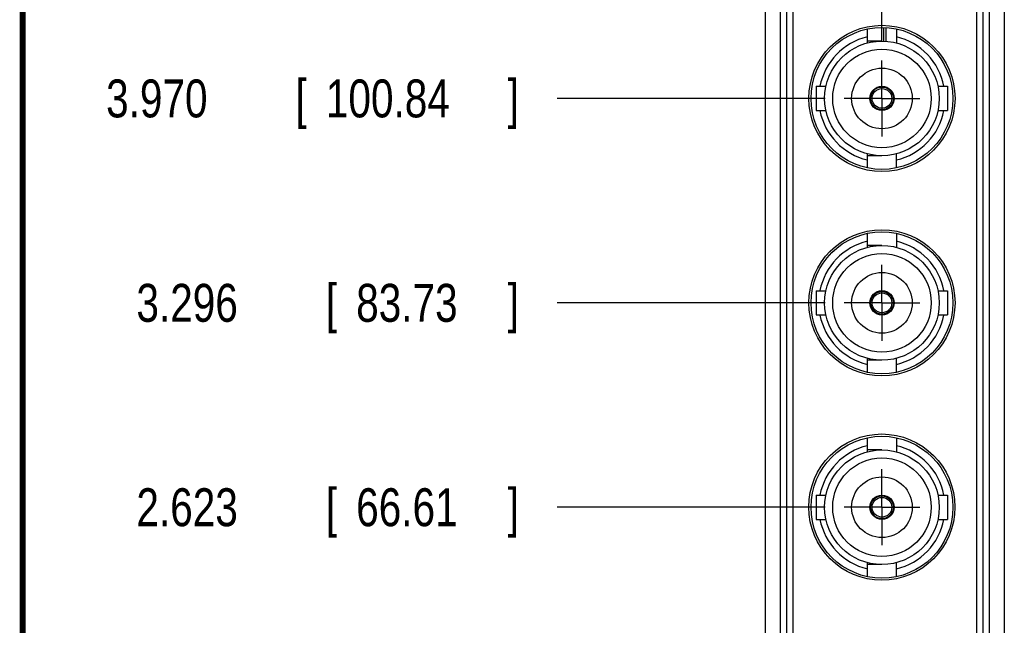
# Model space of a CAD drawing. Header units: inches. Extents: x 0.2 to 16.8, y 0.1 to 10.8.
# Tile 7 of 21: x 0.2 to 3.5, y 5.2 to 7.2. Entities that reach past the tile are written whole.
import ezdxf

# ---------------------------------------------------------------- set-up
doc = ezdxf.new("R2010")
doc.units = ezdxf.units.IN
doc.header["$LTSCALE"] = 0.935
doc.header["$MEASUREMENT"] = 0
doc.linetypes.add('CENTER', pattern=[0.6, 0.375, -0.075, 0.075, -0.075])
doc.layers.get('0').update_dxf_attribs({"linetype": 'CONTINUOUS'})
doc.layers.add('DEFAULT_1', color=7, linetype='CENTER')
doc.layers.add('DIMENSIONS', color=7, linetype='CONTINUOUS')
doc.styles.get("Standard").update_dxf_attribs({"font": 'txt', "width": 0.8})
doc.dimstyles.new('DIMSTYLE_1', dxfattribs={"dimtxt": 0.125, "dimasz": 0.18, "dimexe": 0.18, "dimexo": 0.0625, "dimgap": 0.09, "dimtad": 0, "dimtih": 1, "dimtoh": 1, "dimdec": 3, "dimzin": 4, "dimdsep": 46, "dimtxsty": 'STANDARD', "dimblk": '_FILLED', "dimblk1": '_FILLED', "dimblk2": '_FILLED', "dimcen": 0.09, "dimadec": 0, "dimazin": 0, "dimtp": 0.01, "dimtm": 0.01, "dimtfac": 1, "dimtdec": 3, "dimtofl": 0, "dimtmove": 0, "dimatfit": 3, "dimldrblk": '_FILLED', "dimfxl": 1, "dimtolj": 1, "dimtzin": 4, "dimarcsym": 0})

# ---------------------------------------------------------------- blocks, each defined once
blk = doc.blocks.new('*D5')
at = {"layer": 'DIMENSIONS', "color": 2, "linetype": 'CONTINUOUS'}
blk.add_line((2.8968, 5.5819), (2.0125, 5.5819), dxfattribs=at)
at = {"layer": 'DIMENSIONS', "color": 2, "linetype": 'CONTINUOUS', "width": 0.8}
for s, p in [('[', (1.25, 5.5194)), (']', (1.85, 5.5194)), ('2.623', (0.625, 5.5194)), ('66.61', (1.35, 5.5194))]:
    blk.add_text(s, height=0.125, dxfattribs=at).set_placement(p)
blk = doc.blocks.new('_FILLED')
at = {"color": 0, "linetype": 'BYBLOCK'}
blk.add_solid([(0, 0), (-1, 0.174), (-1, -0.174)], dxfattribs=at)
blk = doc.blocks.new('*D6')
at = {"layer": 'DIMENSIONS', "color": 2, "linetype": 'CONTINUOUS'}
blk.add_line((2.8968, 6.2556), (2.0125, 6.2556), dxfattribs=at)
at = {"layer": 'DIMENSIONS', "color": 2, "linetype": 'CONTINUOUS', "width": 0.8}
for s, p in [('3.296', (0.625, 6.1931)), ('[', (1.25, 6.1931)), ('83.73', (1.35, 6.1931)), (']', (1.85, 6.1931))]:
    blk.add_text(s, height=0.125, dxfattribs=at).set_placement(p)
blk = doc.blocks.new('*D7')
at = {"layer": 'DIMENSIONS', "color": 2, "linetype": 'CONTINUOUS'}
blk.add_line((2.8968, 6.9293), (2.0125, 6.9293), dxfattribs=at)
at = {"layer": 'DIMENSIONS', "color": 2, "linetype": 'CONTINUOUS', "width": 0.8}
for s, p in [('3.970', (0.525, 6.8668)), ('[', (1.15, 6.8668)), ('100.84', (1.25, 6.8668)), (']', (1.85, 6.8668))]:
    blk.add_text(s, height=0.125, dxfattribs=at).set_placement(p)
blk = doc.blocks.new('*D8')
at = {"layer": 'DIMENSIONS', "color": 2, "linetype": 'CONTINUOUS'}
blk.add_line((3.1574, 7.7813), (2.0125, 7.7813), dxfattribs=at)
at = {"layer": 'DIMENSIONS', "color": 2, "linetype": 'CONTINUOUS', "width": 0.8}
for s, p in [('4.822', (0.525, 7.7188)), ('[', (1.15, 7.7188)), ('122.48', (1.25, 7.7188)), (']', (1.85, 7.7188))]:
    blk.add_text(s, height=0.125, dxfattribs=at).set_placement(p)
blk = doc.blocks.new('*D14')
at = {"layer": 'DIMENSIONS', "color": 2, "linetype": 'CONTINUOUS'}
blk.add_line((3.0844, 7.1169), (3.0844, 8.5902), dxfattribs=at)
at = {"layer": 'DIMENSIONS', "color": 2, "linetype": 'CONTINUOUS', "width": 0.8}
for s, p in [(']', (3.1469, 9.9777)), ('6.13', (3.1469, 9.5777)), ('[', (3.1469, 9.4777)), ('.241', (3.1469, 8.9527)), ('4X ', (3.1469, 8.6527))]:
    blk.add_text(s, height=0.125, rotation=90, dxfattribs=at).set_placement(p)

msp = doc.modelspace()

# ---------------------------------------------------------------- linework, layer by layer
at = {"color": 7, "linetype": 'CONTINUOUS'}
for p, q in [((3.488, 7.8507), (3.488, 3.1554)), ((2.7, 2.8898), (2.7, 7.5852)), ((2.77, 7.5707), (2.77, 3.1698)), ((3.418, 3.1698), (3.418, 7.5707)), ((2.791, 3.4203), (2.791, 7.3203)), ((3.397, 3.4203), (3.397, 7.3203)), ((3.0364, 7.112), (3.0364, 7.1583)), ((3.091, 7.1182), (3.091, 7.1627)), ((3.097, 7.1627), (3.097, 7.1167)), ((3.1324, 7.1583), (3.1324, 7.112)), ((3.0844, 7.1182), (3.0364, 7.1182)), ((2.8678, 6.9693), (2.8678, 6.8893)), ((2.8678, 6.9693), (2.8995, 6.9693)), ((3.2692, 6.9693), (3.3009, 6.9693)), ((3.3009, 6.9693), (3.3009, 6.8893)), ((2.8678, 6.8893), (2.8995, 6.8893)), ((3.2692, 6.8893), (3.3009, 6.8893)), ((3.0364, 6.7002), (3.0364, 6.7465)), ((3.0844, 6.7403), (3.0364, 6.7403)), ((3.1324, 6.7002), (3.1324, 6.7465)), ((3.0364, 6.4383), (3.0364, 6.4846)), ((3.1324, 6.4846), (3.1324, 6.4383)), ((3.0844, 6.4445), (3.0364, 6.4445)), ((2.8678, 6.2956), (2.8678, 6.2156)), ((2.8678, 6.2956), (2.8995, 6.2956)), ((3.2692, 6.2956), (3.3009, 6.2956)), ((3.3009, 6.2956), (3.3009, 6.2156)), ((2.8678, 6.2156), (2.8995, 6.2156)), ((3.2692, 6.2156), (3.3009, 6.2156)), ((3.0364, 6.0265), (3.0364, 6.0728)), ((3.0844, 6.0666), (3.0364, 6.0666)), ((3.1324, 6.0265), (3.1324, 6.0728)), ((3.0364, 5.7646), (3.0364, 5.8109)), ((3.1324, 5.8109), (3.1324, 5.7646)), ((3.0844, 5.7708), (3.0364, 5.7708)), ((2.8678, 5.6219), (2.8678, 5.5419)), ((2.8678, 5.6219), (2.8995, 5.6219)), ((3.2692, 5.6219), (3.3009, 5.6219)), ((3.3009, 5.6219), (3.3009, 5.5419)), ((2.8678, 5.5419), (2.8995, 5.5419)), ((3.2692, 5.5419), (3.3009, 5.5419)), ((3.0364, 5.3528), (3.0364, 5.3991)), ((3.0844, 5.3929), (3.0364, 5.3929)), ((3.1324, 5.3528), (3.1324, 5.3991))]:
    msp.add_line(p, q, dxfattribs=at)
at = {"color": 9, "linetype": 'CONTINUOUS'}
for p, q in [((2.7496, 3.1175), (2.7496, 7.623)), ((3.4385, 7.623), (3.4385, 3.1175))]:
    msp.add_line(p, q, dxfattribs=at)
at = {"color": 7, "linetype": 'CONTINUOUS', "const_width": 0.02}
msp.add_lwpolyline([(0.25, 10.7586), (0.25, 0.2586)], dxfattribs=at)
at = {"color": 7, "linetype": 'CONTINUOUS'}
for centre, radius in [((3.0844, 6.9293), 0.241), ((3.0844, 6.9293), 0.234), ((3.0844, 6.9293), 0.189), ((3.0844, 6.9293), 0.1625), ((3.0844, 6.9293), 0.1), ((3.0844, 6.9293), 0.04), ((3.0844, 6.9293), 0.0375), ((3.0844, 6.9293), 0.0325), ((3.0844, 6.2556), 0.241), ((3.0844, 6.2556), 0.234), ((3.0844, 6.2556), 0.189), ((3.0844, 6.2556), 0.1625), ((3.0844, 6.2556), 0.1), ((3.0844, 6.2556), 0.04), ((3.0844, 6.2556), 0.0375), ((3.0844, 6.2556), 0.0325), ((3.084, 5.5823), 0.241), ((3.0844, 5.5819), 0.234), ((3.0844, 5.5819), 0.189), ((3.0844, 5.5819), 0.1625), ((3.0844, 5.5819), 0.1), ((3.0844, 5.5819), 0.04), ((3.0844, 5.5819), 0.0375), ((3.0844, 5.5819), 0.0325)]:
    msp.add_circle(centre, radius, dxfattribs=at)
for centre, start, end in [((3.0844, 6.9293), 103.3098, 168.8695), ((3.0844, 6.9293), 11.1305, 76.6902), ((3.0844, 6.9293), 191.1305, 256.6902), ((3.0844, 6.9293), 283.3098, 348.8695), ((3.0844, 6.2556), 103.3098, 168.8695), ((3.0844, 6.2556), 11.1305, 76.6902), ((3.0844, 6.2556), 191.1305, 256.6902), ((3.0844, 6.2556), 283.3098, 348.8695), ((3.0844, 5.5819), 103.3098, 168.8695), ((3.0844, 5.5819), 11.1305, 76.6902), ((3.0844, 5.5819), 191.1305, 256.6902), ((3.0844, 5.5819), 283.3098, 348.8695)]:
    msp.add_arc(centre, 0.2085, start, end, dxfattribs=at)
at = {"layer": 'DEFAULT_1', "color": 7, "linetype": 'CENTER'}
for p, q in [((3.0844, 6.9293), (3.0844, 7.0544)), ((3.0844, 6.9293), (2.9593, 6.9293)), ((3.0844, 6.9293), (3.0844, 6.8042)), ((3.0844, 6.9293), (3.2095, 6.9293)), ((3.0844, 6.2556), (3.0844, 6.3807)), ((3.0844, 6.2556), (2.9593, 6.2556)), ((3.0844, 6.2556), (3.0844, 6.1305)), ((3.0844, 6.2556), (3.2095, 6.2556)), ((3.0844, 5.5819), (3.0844, 5.707)), ((3.0844, 5.5819), (2.9593, 5.5819)), ((3.0844, 5.5819), (3.0844, 5.4568)), ((3.0844, 5.5819), (3.2095, 5.5819))]:
    msp.add_line(p, q, dxfattribs=at)

# ---------------------------------------------------------------- dimensions: what is measured, and where the dimension line sits
at = {"layer": 'DIMENSIONS', "color": 2, "linetype": 'CONTINUOUS'}
dim = msp.add_ordinate_dim(feature_location=(3.0844, 7.1169), offset=(0, 1.4733), dtype=1, origin=(2.843, 2.9593), text='4X <>', dimstyle='DIMSTYLE_1', dxfattribs=at)
dim.commit()
dim.dimension.update_dxf_attribs({"geometry": '*D14', "text_midpoint": (3.0844, 9.3652)})
for feature_location, offset, picture, middle in [((3.1574, 7.7813), (-1.1449, 0), '*D8', (1.2375, 7.7813)), ((2.8968, 6.9293), (-0.8842, 0), '*D7', (1.2375, 6.9293)), ((2.8968, 6.2556), (-0.8842, 0), '*D6', (1.2875, 6.2556)), ((2.8968, 5.5819), (-0.8842, 0), '*D5', (1.2875, 5.5819))]:
    dim = msp.add_ordinate_dim(feature_location=feature_location, offset=offset, dtype=0, origin=(2.7179, 2.9593), dimstyle='DIMSTYLE_1', dxfattribs=at)
    dim.commit()
    dim.dimension.update_dxf_attribs({"geometry": picture, "text_midpoint": middle})

doc.saveas('drawing.dxf')
